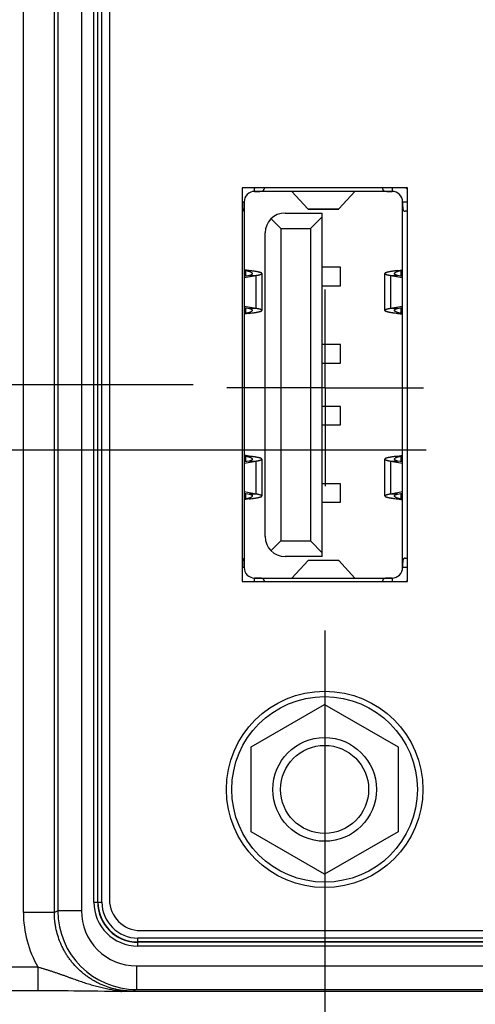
# Model space of a CAD drawing. Header units: inches. Extents: x 0 to 34, y 0 to 22.
# Tile 20 of 124: x 7.448 to 8.028, y 13.876 to 15.129. Entities that reach past the tile are written whole.
import ezdxf

# ---------------------------------------------------------------- set-up
doc = ezdxf.new("R2010")
doc.units = ezdxf.units.IN
doc.header["$LTSCALE"] = 1.87
doc.header["$MEASUREMENT"] = 0
doc.linetypes.add('CENTER', pattern=[0.6, 0.375, -0.075, 0.075, -0.075])
doc.layers.get('0').update_dxf_attribs({"linetype": 'CONTINUOUS'})
doc.layers.add('02___PRT_ALL_AXES', color=7, linetype='CONTINUOUS')
doc.layers.add('DIMENSIONS', color=7, linetype='CONTINUOUS')
doc.styles.get("Standard").update_dxf_attribs({"font": 'txt', "width": 0.8})
doc.dimstyles.new('DIMSTYLE_1', dxfattribs={"dimtxt": 0.125, "dimasz": 0.18, "dimexe": 0.125, "dimexo": 0.0625, "dimgap": 0.09, "dimtad": 0, "dimtih": 1, "dimtoh": 1, "dimzin": 4, "dimdsep": 46, "dimtxsty": 'STANDARD', "dimblk": '_FILLED', "dimblk1": '_FILLED', "dimblk2": '_FILLED', "dimcen": 0.09, "dimadec": 0, "dimazin": 0, "dimtp": 0.01, "dimtm": 0.01, "dimtfac": 1, "dimtofl": 0, "dimtmove": 0, "dimatfit": 3, "dimldrblk": '_FILLED', "dimfxl": 1, "dimtolj": 1, "dimtzin": 4, "dimarcsym": 0})

# ---------------------------------------------------------------- blocks, each defined once
blk = doc.blocks.new('*D19')
at = {"layer": 'DIMENSIONS', "color": 2, "linetype": 'CONTINUOUS'}
blk.add_line((7.6686, 14.6646), (5.6732, 14.6646), dxfattribs=at)
at = {"layer": 'DIMENSIONS', "color": 2, "linetype": 'CONTINUOUS', "insert": (5.6107, 14.7271), "char_height": 0.125, "width": 1.125, "attachment_point": 3, "rotation": 0, "line_spacing_factor": 0.9}
blk.add_mtext('2.70{\\Ftxt.shx;\\W1.000000;\\H0.125000; }[68.5]', dxfattribs=at)
blk = doc.blocks.new('_FILLED')
at = {"color": 0, "linetype": 'BYBLOCK'}
blk.add_solid([(0, 0), (-1, 0.1736), (-1, -0.1736)], dxfattribs=at)
blk = doc.blocks.new('*D20')
at = {"layer": 'DIMENSIONS', "color": 2, "linetype": 'CONTINUOUS'}
for p, q in [((6.0245, 14.5813), (5.9364, 14.3828)), ((7.9652, 14.5813), (6.0245, 14.5813)), ((5.9364, 14.3828), (5.6732, 14.3828))]:
    blk.add_line(p, q, dxfattribs=at)
at = {"layer": 'DIMENSIONS', "color": 2, "linetype": 'CONTINUOUS', "insert": (5.6107, 14.4453), "char_height": 0.125, "width": 1.125, "attachment_point": 3, "rotation": 0, "line_spacing_factor": 0.9}
blk.add_mtext('2.78{\\Ftxt.shx;\\W1.000000;\\H0.125000; }[70.6]', dxfattribs=at)
blk = doc.blocks.new('*D32')
at = {"layer": 'DIMENSIONS', "color": 2, "linetype": 'CONTINUOUS'}
blk.add_line((7.8363, 14.3517), (7.8363, 13.2051), dxfattribs=at)
at = {"layer": 'DIMENSIONS', "color": 2, "linetype": 'CONTINUOUS', "insert": (7.7738, 13.1426), "char_height": 0.125, "width": 1.125, "attachment_point": 3, "rotation": 90, "line_spacing_factor": 0.9}
blk.add_mtext('1.48{\\Ftxt.shx;\\W1.000000;\\H0.125000; }[37.5]', dxfattribs=at)
blk = doc.blocks.new('*D33')
at = {"layer": 'DIMENSIONS', "color": 2, "linetype": 'CONTINUOUS'}
blk.add_line((8.3579, 15.1428), (8.3579, 13.2051), dxfattribs=at)
at = {"layer": 'DIMENSIONS', "color": 2, "linetype": 'CONTINUOUS', "insert": (8.2954, 13.1426), "char_height": 0.125, "width": 1.125, "attachment_point": 3, "rotation": 90, "line_spacing_factor": 0.9}
blk.add_mtext('2.00{\\Ftxt.shx;\\W1.000000;\\H0.125000; }[50.7]', dxfattribs=at)

msp = doc.modelspace()

# ---------------------------------------------------------------- linework, layer by layer
at = {"color": 7, "linetype": 'CONTINUOUS'}
for p, q in [((7.4528, 13.9928), (7.4528, 17.2615)), ((7.4922, 13.9928), (7.4922, 17.2615)), ((7.4966, 17.2593), (7.4966, 13.995)), ((7.5266, 17.2593), (7.5266, 13.995)), ((7.5424, 14.0062), (7.5424, 17.2481)), ((7.5473, 14.0062), (7.5473, 17.2481)), ((7.5476, 14.0062), (7.5476, 17.2481)), ((7.5526, 14.0062), (7.5526, 17.2481)), ((7.5622, 17.245), (7.5622, 14.0094)), ((7.7311, 14.9151), (7.7311, 14.4142)), ((7.9414, 14.9151), (7.7311, 14.9151)), ((7.747, 14.9107), (7.747, 14.9151)), ((7.7589, 14.9151), (7.7589, 14.9138)), ((7.91, 14.9138), (7.91, 14.9151)), ((7.9218, 14.9151), (7.9218, 14.9107)), ((7.9414, 14.4142), (7.9414, 14.9151)), ((7.9219, 14.9107), (7.747, 14.9107)), ((7.7943, 14.9106), (7.7941, 14.9107)), ((7.8147, 14.8884), (7.7943, 14.9106)), ((7.8746, 14.9106), (7.7943, 14.9106)), ((7.8542, 14.8884), (7.8746, 14.9106)), ((7.8748, 14.9107), (7.8746, 14.9106)), ((7.7311, 14.8973), (7.7336, 14.8973)), ((7.7337, 14.8974), (7.7337, 14.4319)), ((7.8147, 14.8884), (7.8542, 14.8884)), ((7.815, 14.8883), (7.8147, 14.8884)), ((7.815, 14.8883), (7.8539, 14.8883)), ((7.8539, 14.8883), (7.8542, 14.8884)), ((7.9352, 14.4319), (7.9352, 14.8974)), ((7.9352, 14.8973), (7.9414, 14.8973)), ((7.7678, 14.8758), (7.7801, 14.8635)), ((7.7856, 14.8831), (7.8329, 14.8831)), ((7.8329, 14.8784), (7.8179, 14.8635)), ((7.8329, 14.4461), (7.8329, 14.8831)), ((7.9414, 14.8855), (7.9383, 14.8855)), ((7.7801, 14.8635), (7.7801, 14.4658)), ((7.7801, 14.8635), (7.8179, 14.8635)), ((7.8179, 14.8635), (7.8179, 14.4658)), ((7.7604, 14.4713), (7.7604, 14.858)), ((7.8562, 14.8142), (7.8329, 14.8142)), ((7.8562, 14.7906), (7.8562, 14.8142)), ((7.7402, 14.81), (7.7337, 14.8111)), ((7.7337, 14.8011), (7.749, 14.8038)), ((7.7403, 14.8038), (7.7337, 14.8026)), ((7.7359, 14.803), (7.7359, 14.81)), ((7.7359, 14.81), (7.7402, 14.81)), ((7.7403, 14.8038), (7.749, 14.8038)), ((7.749, 14.7617), (7.749, 14.8038)), ((7.7563, 14.8062), (7.7563, 14.7593)), ((7.9126, 14.7593), (7.9126, 14.8062)), ((7.9199, 14.8038), (7.9199, 14.7617)), ((7.9199, 14.8038), (7.9352, 14.8011)), ((7.9199, 14.8038), (7.9286, 14.8038)), ((7.9352, 14.8026), (7.9286, 14.8038)), ((7.9287, 14.81), (7.9352, 14.8111)), ((7.9287, 14.81), (7.933, 14.81)), ((7.933, 14.81), (7.933, 14.803)), ((7.8329, 14.7906), (7.8562, 14.7906)), ((7.749, 14.7617), (7.7337, 14.7644)), ((7.7337, 14.7629), (7.7403, 14.7617)), ((7.9352, 14.7644), (7.9199, 14.7617)), ((7.9286, 14.7617), (7.9352, 14.7629)), ((7.7402, 14.7555), (7.7337, 14.7544)), ((7.7359, 14.7555), (7.7359, 14.7625)), ((7.7402, 14.7555), (7.7359, 14.7555)), ((7.749, 14.7617), (7.7403, 14.7617)), ((7.9286, 14.7617), (7.9199, 14.7617)), ((7.933, 14.7555), (7.9287, 14.7555)), ((7.9287, 14.7555), (7.9352, 14.7544)), ((7.933, 14.7625), (7.933, 14.7555)), ((7.8562, 14.7158), (7.8329, 14.7158)), ((7.8562, 14.6922), (7.8562, 14.7158)), ((7.8329, 14.6922), (7.8562, 14.6922)), ((7.8562, 14.6371), (7.8329, 14.6371)), ((7.8562, 14.6135), (7.8562, 14.6371)), ((7.8329, 14.6135), (7.8562, 14.6135)), ((7.7402, 14.5738), (7.7337, 14.5749)), ((7.9287, 14.5738), (7.9352, 14.5749)), ((7.7337, 14.5648), (7.749, 14.5676)), ((7.7403, 14.5676), (7.7337, 14.5664)), ((7.7359, 14.5668), (7.7359, 14.5738)), ((7.7359, 14.5738), (7.7402, 14.5738)), ((7.7403, 14.5676), (7.749, 14.5676)), ((7.749, 14.5255), (7.749, 14.5676)), ((7.7563, 14.57), (7.7563, 14.5231)), ((7.9126, 14.5231), (7.9126, 14.57)), ((7.9199, 14.5676), (7.9199, 14.5255)), ((7.9199, 14.5676), (7.9352, 14.5648)), ((7.9199, 14.5676), (7.9286, 14.5676)), ((7.9352, 14.5664), (7.9286, 14.5676)), ((7.9287, 14.5738), (7.933, 14.5738)), ((7.933, 14.5738), (7.933, 14.5668)), ((7.8562, 14.5387), (7.8329, 14.5387)), ((7.8562, 14.515), (7.8562, 14.5387)), ((7.749, 14.5255), (7.7337, 14.5282)), ((7.7337, 14.5267), (7.7403, 14.5255)), ((7.7359, 14.5193), (7.7359, 14.5263)), ((7.749, 14.5255), (7.7403, 14.5255)), ((7.9352, 14.5282), (7.9199, 14.5255)), ((7.9286, 14.5255), (7.9199, 14.5255)), ((7.9286, 14.5255), (7.9352, 14.5267)), ((7.933, 14.5263), (7.933, 14.5193)), ((7.7402, 14.5193), (7.7337, 14.5182)), ((7.7402, 14.5193), (7.7359, 14.5193)), ((7.8329, 14.515), (7.8562, 14.515)), ((7.933, 14.5193), (7.9287, 14.5193)), ((7.9287, 14.5193), (7.9352, 14.5182)), ((7.7801, 14.4658), (7.7678, 14.4535)), ((7.7801, 14.4658), (7.8179, 14.4658)), ((7.8329, 14.4509), (7.8179, 14.4658)), ((7.8329, 14.4461), (7.7856, 14.4461)), ((7.8149, 14.4409), (7.7943, 14.4186)), ((7.8152, 14.441), (7.8149, 14.4409)), ((7.854, 14.4409), (7.8149, 14.4409)), ((7.8537, 14.441), (7.8152, 14.441)), ((7.8537, 14.441), (7.854, 14.4409)), ((7.854, 14.4409), (7.8746, 14.4186)), ((7.9383, 14.4438), (7.9414, 14.4438)), ((7.7336, 14.432), (7.7311, 14.432)), ((7.9414, 14.432), (7.9352, 14.432)), ((7.7311, 14.4142), (7.9414, 14.4142)), ((7.747, 14.4142), (7.747, 14.4186)), ((7.747, 14.4186), (7.9219, 14.4186)), ((7.7589, 14.4155), (7.7589, 14.4142)), ((7.7941, 14.4186), (7.7943, 14.4186)), ((7.7943, 14.4186), (7.8746, 14.4186)), ((7.8746, 14.4186), (7.8748, 14.4186)), ((7.91, 14.4142), (7.91, 14.4155)), ((7.9218, 14.4186), (7.9218, 14.4142)), ((7.7425, 14.2036), (7.836, 14.2576)), ((7.836, 14.2576), (7.9295, 14.2036)), ((7.7425, 14.0957), (7.7425, 14.2036)), ((7.9295, 14.2036), (7.9295, 14.0957)), ((7.836, 14.0417), (7.7425, 14.0957)), ((7.9295, 14.0957), (7.836, 14.0417)), ((7.5424, 14.0062), (7.5526, 14.0062)), ((7.4922, 13.9928), (7.4528, 13.9928)), ((7.4966, 13.995), (7.4922, 13.9928)), ((7.5266, 13.995), (7.4966, 13.995)), ((7.6016, 13.97), (9.097, 13.97)), ((7.5984, 13.9501), (7.5984, 13.9603)), ((9.1002, 13.9603), (7.5984, 13.9603)), ((9.1002, 13.9554), (7.5984, 13.9554)), ((9.1002, 13.9551), (7.5984, 13.9551)), ((9.1002, 13.9501), (7.5984, 13.9501)), ((6.4607, 13.9236), (7.4712, 13.9236)), ((7.4712, 13.9236), (7.4712, 13.8936)), ((7.5966, 13.925), (7.5966, 13.895)), ((7.5966, 13.925), (9.1888, 13.925)), ((6.4607, 13.8936), (7.4783, 13.8936)), ((7.4783, 13.8936), (7.4858, 13.8936)), ((7.4858, 13.8936), (7.4936, 13.8935)), ((7.4936, 13.8935), (7.5017, 13.8935)), ((7.5017, 13.8935), (7.5096, 13.8935)), ((7.5096, 13.8935), (7.517, 13.8934)), ((7.517, 13.8934), (7.5235, 13.8933)), ((7.5235, 13.8933), (7.5323, 13.8933)), ((7.5323, 13.8933), (7.5397, 13.8932)), ((7.5397, 13.8932), (7.5476, 13.8931)), ((7.5476, 13.8931), (7.5561, 13.893)), ((7.5561, 13.893), (7.5666, 13.8928)), ((7.5859, 13.8927), (7.5767, 13.8927)), ((7.5767, 13.8926), (7.5774, 13.8926)), ((17.0008, 13.8926), (7.5774, 13.8926)), ((7.5922, 13.8928), (7.5859, 13.8927)), ((7.5966, 13.895), (7.5922, 13.8928)), ((7.5966, 13.895), (9.1888, 13.895))]:
    msp.add_line(p, q, dxfattribs=at)
msp.add_lwpolyline([(7.5666, 13.8928), (7.5694, 13.8928), (7.5707, 13.8927), (7.5721, 13.8927), (7.5767, 13.8926)], dxfattribs=at)
for radius in [0.125, 0.1181, 0.066, 0.056]:
    msp.add_circle((7.836, 14.1496), radius, dxfattribs=at)
for centre, radius, start, end in [((7.9219, 14.8974), 0.0251, 39.0774, 44.7507), ((7.747, 14.8974), 0.0133, 89.6578, 180.3422), ((7.9219, 14.8974), 0.0133, 359.6578, 90.3422), ((7.7856, 14.858), 0.0252, 90, 180), ((7.7241, 14.7222), 0.0886, 82.3879, 83.8298), ((7.945, 14.72), 0.0908, 96.1878, 97.5945), ((7.7239, 14.8456), 0.0908, 276.1878, 277.5945), ((7.9448, 14.8433), 0.0886, 262.3879, 263.8298), ((7.7241, 14.4859), 0.0886, 82.3879, 83.8298), ((7.945, 14.4837), 0.0908, 96.1878, 97.5945), ((7.7239, 14.6093), 0.0908, 276.1878, 277.5945), ((7.9448, 14.6071), 0.0886, 262.3879, 263.8298), ((7.7856, 14.4713), 0.0252, 180, 270), ((7.747, 14.4319), 0.0133, 179.6558, 270.3422), ((7.9219, 14.4319), 0.0133, 269.6578, 0.3422), ((7.9219, 14.4319), 0.0251, 315.2508, 320.9226), ((7.5984, 14.0062), 0.056, 180, 270), ((7.5984, 14.0062), 0.0511, 180, 270), ((7.5984, 14.0062), 0.0508, 180, 270), ((7.5984, 14.0062), 0.0458, 180, 270), ((7.6016, 14.0094), 0.0394, 180, 270), ((7.5922, 13.9928), 0.1394, 180.0002, 209.7641), ((7.5966, 13.995), 0.1, 180.0034, 270), ((7.5966, 13.995), 0.07, 180.002, 270.0054)]:
    msp.add_arc(centre, radius, start, end, dxfattribs=at)
for points, knots in [([(7.747, 14.9107), (7.7474, 14.9107), (7.7482, 14.9107), (7.7494, 14.9107), (7.7506, 14.9107), (7.7517, 14.9107), (7.7527, 14.9107), (7.7537, 14.9108), (7.7547, 14.9109), (7.7554, 14.9109), (7.756, 14.911), (7.7563, 14.9111), (7.7567, 14.9112), (7.757, 14.9113), (7.7573, 14.9114), (7.7577, 14.9116), (7.758, 14.9118), (7.7582, 14.9121), (7.7584, 14.9123), (7.7586, 14.9125), (7.7587, 14.9127), (7.7588, 14.913), (7.7588, 14.9133), (7.7589, 14.9136), (7.7589, 14.9138)], [0, 0, 0, 0, 0.089298, 0.177689, 0.264277, 0.348184, 0.428561, 0.504608, 0.575599, 0.64093, 0.671338, 0.7002, 0.727511, 0.753295, 0.777611, 0.800552, 0.842848, 0.862656, 0.881885, 0.900814, 0.919724, 0.938885, 0.958533, 1, 1, 1, 1]), ([(7.91, 14.9138), (7.91, 14.9136), (7.9101, 14.9133), (7.9101, 14.913), (7.9102, 14.9127), (7.9103, 14.9125), (7.9105, 14.9123), (7.9106, 14.9121), (7.9109, 14.9118), (7.9112, 14.9116), (7.9116, 14.9114), (7.9119, 14.9113), (7.9122, 14.9112), (7.9126, 14.9111), (7.9129, 14.911), (7.9135, 14.9109), (7.9142, 14.9109), (7.9152, 14.9108), (7.9162, 14.9107), (7.9172, 14.9107), (7.9183, 14.9107), (7.9195, 14.9107), (7.9207, 14.9107), (7.9215, 14.9107), (7.9218, 14.9107)], [0, 0, 0, 0, 0.041467, 0.061115, 0.080276, 0.099186, 0.118115, 0.137344, 0.157152, 0.199448, 0.222389, 0.246705, 0.272489, 0.2998, 0.328662, 0.35907, 0.424401, 0.495392, 0.57144, 0.651816, 0.735723, 0.822311, 0.910702, 1, 1, 1, 1]), ([(7.7311, 14.8855), (7.7312, 14.8856), (7.7313, 14.8856), (7.7316, 14.8857), (7.7318, 14.8858), (7.732, 14.8859), (7.7322, 14.886), (7.7324, 14.8862), (7.7325, 14.8864), (7.7327, 14.8866), (7.7328, 14.8869), (7.733, 14.8872), (7.7332, 14.8877), (7.7333, 14.8884), (7.7335, 14.8892), (7.7335, 14.89), (7.7336, 14.891), (7.7336, 14.8919), (7.7336, 14.8929), (7.7337, 14.894), (7.7337, 14.8951), (7.7337, 14.8962), (7.7337, 14.8969), (7.7337, 14.8973)], [0, 0, 0, 0, 0.019408, 0.038313, 0.056912, 0.075432, 0.094117, 0.113214, 0.132959, 0.153565, 0.175213, 0.198048, 0.247659, 0.30292, 0.363898, 0.430355, 0.501849, 0.577808, 0.657573, 0.740433, 0.82564, 0.912423, 1, 1, 1, 1]), ([(7.9352, 14.8973), (7.9352, 14.8969), (7.9352, 14.8961), (7.9352, 14.895), (7.9352, 14.8938), (7.9352, 14.8927), (7.9353, 14.8916), (7.9353, 14.8906), (7.9354, 14.8897), (7.9355, 14.889), (7.9356, 14.8884), (7.9357, 14.888), (7.9357, 14.8877), (7.9359, 14.8874), (7.936, 14.8871), (7.9361, 14.8867), (7.9364, 14.8864), (7.9366, 14.8861), (7.9368, 14.8859), (7.937, 14.8858), (7.9372, 14.8857), (7.9375, 14.8856), (7.9378, 14.8855), (7.9381, 14.8855), (7.9383, 14.8855)], [0, 0, 0, 0, 0.089298, 0.177689, 0.264277, 0.348184, 0.428561, 0.504608, 0.575599, 0.64093, 0.671338, 0.7002, 0.727511, 0.753295, 0.777611, 0.800552, 0.842848, 0.862656, 0.881885, 0.900814, 0.919724, 0.938885, 0.958533, 1, 1, 1, 1]), ([(7.7359, 14.81), (7.7365, 14.8099), (7.7373, 14.8098), (7.7384, 14.8095), (7.7392, 14.8093), (7.7399, 14.8091), (7.7406, 14.8089), (7.7412, 14.8086), (7.7418, 14.8084), (7.7423, 14.8081), (7.7427, 14.8078), (7.7431, 14.8075), (7.7434, 14.8073), (7.7436, 14.807), (7.7438, 14.8067), (7.7439, 14.8064), (7.7439, 14.8062), (7.7439, 14.8061), (7.7439, 14.8061)], [0, 0, 0, 0, 0.187588, 0.276114, 0.360577, 0.440638, 0.516007, 0.586453, 0.651796, 0.71192, 0.766786, 0.816448, 0.861083, 0.901034, 0.936864, 0.96943, 0.984881, 1, 1, 1, 1]), ([(7.7563, 14.8062), (7.7563, 14.8062), (7.7563, 14.8063), (7.7563, 14.8064), (7.7562, 14.8065), (7.7561, 14.8066), (7.756, 14.8067), (7.7558, 14.8068), (7.7557, 14.8069), (7.7554, 14.8071), (7.7552, 14.8072), (7.7549, 14.8073), (7.7545, 14.8074), (7.7542, 14.8075), (7.7536, 14.8077), (7.7528, 14.8079), (7.7518, 14.8081), (7.7507, 14.8084), (7.7495, 14.8086), (7.7481, 14.8088), (7.7467, 14.8091), (7.7452, 14.8093), (7.743, 14.8096), (7.7413, 14.8098), (7.7402, 14.81)], [0, 0, 0, 0, 0.003506, 0.007092, 0.014774, 0.023546, 0.033728, 0.045521, 0.059047, 0.074378, 0.091553, 0.110592, 0.131502, 0.154277, 0.178903, 0.233621, 0.295434, 0.364048, 0.439111, 0.520227, 0.606956, 0.698822, 0.795315, 1, 1, 1, 1]), ([(7.7439, 14.8061), (7.7439, 14.806), (7.7439, 14.8059), (7.7439, 14.8057), (7.7438, 14.8055), (7.7437, 14.8054), (7.7436, 14.8052), (7.7434, 14.805), (7.7432, 14.8049), (7.743, 14.8047), (7.7427, 14.8046), (7.7425, 14.8044), (7.7422, 14.8043), (7.7418, 14.8042), (7.7415, 14.8041), (7.7409, 14.8039), (7.7405, 14.8038), (7.7403, 14.8038)], [0, 0, 0, 0, 0.039477, 0.079414, 0.120699, 0.164136, 0.210413, 0.260088, 0.313599, 0.371282, 0.433386, 0.500088, 0.571505, 0.647699, 0.728689, 0.814451, 1, 1, 1, 1]), ([(7.749, 14.8038), (7.7496, 14.8039), (7.7504, 14.804), (7.7514, 14.8042), (7.7521, 14.8044), (7.7528, 14.8045), (7.7534, 14.8047), (7.7539, 14.8048), (7.7544, 14.805), (7.7548, 14.8052), (7.7552, 14.8053), (7.7555, 14.8055), (7.7558, 14.8056), (7.7559, 14.8057), (7.756, 14.8058), (7.7561, 14.8058), (7.7562, 14.8059), (7.7562, 14.806), (7.7563, 14.8061), (7.7563, 14.8061), (7.7563, 14.8062), (7.7563, 14.8062)], [0, 0, 0, 0, 0.211487, 0.308699, 0.399938, 0.485012, 0.563753, 0.636016, 0.701687, 0.760686, 0.812981, 0.858603, 0.897676, 0.914845, 0.930503, 0.944731, 0.957641, 0.969386, 0.980173, 0.990268, 1, 1, 1, 1]), ([(7.9287, 14.81), (7.9276, 14.8098), (7.9259, 14.8096), (7.9237, 14.8093), (7.9222, 14.8091), (7.9208, 14.8088), (7.9194, 14.8086), (7.9182, 14.8084), (7.9171, 14.8081), (7.916, 14.8079), (7.9153, 14.8077), (7.9147, 14.8075), (7.9144, 14.8074), (7.914, 14.8073), (7.9137, 14.8072), (7.9135, 14.8071), (7.9132, 14.8069), (7.913, 14.8068), (7.9129, 14.8067), (7.9128, 14.8066), (7.9127, 14.8065), (7.9126, 14.8064), (7.9126, 14.8063), (7.9126, 14.8062), (7.9126, 14.8062)], [0, 0, 0, 0, 0.204685, 0.301178, 0.393044, 0.479773, 0.560889, 0.635952, 0.704566, 0.766379, 0.821097, 0.845723, 0.868498, 0.889408, 0.908447, 0.925622, 0.940953, 0.954479, 0.966272, 0.976454, 0.985226, 0.992908, 0.996494, 1, 1, 1, 1]), ([(7.9126, 14.8062), (7.9126, 14.8062), (7.9126, 14.8061), (7.9126, 14.8061), (7.9127, 14.806), (7.9127, 14.8059), (7.9128, 14.8058), (7.9129, 14.8058), (7.913, 14.8057), (7.9131, 14.8056), (7.9134, 14.8055), (7.9137, 14.8053), (7.9141, 14.8052), (7.9145, 14.805), (7.915, 14.8048), (7.9155, 14.8047), (7.9161, 14.8045), (7.9168, 14.8044), (7.9175, 14.8042), (7.9185, 14.804), (7.9193, 14.8039), (7.9199, 14.8038)], [0, 0, 0, 0, 0.009732, 0.019827, 0.030614, 0.042359, 0.055269, 0.069497, 0.085155, 0.102324, 0.141397, 0.187019, 0.239314, 0.298313, 0.363984, 0.436247, 0.514988, 0.600062, 0.691301, 0.788513, 1, 1, 1, 1]), ([(7.925, 14.8061), (7.925, 14.8061), (7.925, 14.8062), (7.925, 14.8064), (7.9251, 14.8067), (7.9253, 14.807), (7.9255, 14.8073), (7.9258, 14.8075), (7.9262, 14.8078), (7.9266, 14.8081), (7.9271, 14.8084), (7.9277, 14.8086), (7.9283, 14.8089), (7.929, 14.8091), (7.9297, 14.8093), (7.9305, 14.8095), (7.9316, 14.8098), (7.9324, 14.8099), (7.933, 14.81)], [0, 0, 0, 0, 0.015119, 0.03057, 0.063136, 0.098966, 0.138917, 0.183553, 0.233214, 0.28808, 0.348205, 0.413547, 0.483993, 0.559362, 0.639423, 0.723886, 0.812412, 1, 1, 1, 1]), ([(7.9286, 14.8038), (7.9284, 14.8038), (7.9279, 14.8039), (7.9274, 14.8041), (7.9271, 14.8042), (7.9267, 14.8043), (7.9264, 14.8044), (7.9262, 14.8046), (7.9259, 14.8047), (7.9257, 14.8049), (7.9255, 14.805), (7.9253, 14.8052), (7.9252, 14.8054), (7.9251, 14.8055), (7.925, 14.8057), (7.925, 14.8059), (7.925, 14.806), (7.925, 14.8061)], [0, 0, 0, 0, 0.185549, 0.271311, 0.352301, 0.428495, 0.499912, 0.566614, 0.628719, 0.686401, 0.739912, 0.789587, 0.835864, 0.879301, 0.920586, 0.960523, 1, 1, 1, 1]), ([(7.7439, 14.7594), (7.7439, 14.7594), (7.7439, 14.7593), (7.7439, 14.7591), (7.7438, 14.7588), (7.7436, 14.7585), (7.7434, 14.7583), (7.7431, 14.758), (7.7427, 14.7577), (7.7423, 14.7574), (7.7418, 14.7571), (7.7412, 14.7569), (7.7406, 14.7566), (7.7399, 14.7564), (7.7392, 14.7562), (7.7384, 14.756), (7.7373, 14.7557), (7.7365, 14.7556), (7.7359, 14.7555)], [0, 0, 0, 0, 0.015119, 0.03057, 0.063136, 0.098966, 0.138917, 0.183553, 0.233214, 0.28808, 0.348205, 0.413547, 0.483993, 0.559362, 0.639423, 0.723886, 0.812412, 1, 1, 1, 1]), ([(7.7402, 14.7555), (7.7413, 14.7557), (7.743, 14.7559), (7.7452, 14.7562), (7.7467, 14.7564), (7.7481, 14.7567), (7.7495, 14.7569), (7.7507, 14.7572), (7.7518, 14.7574), (7.7528, 14.7576), (7.7536, 14.7578), (7.7542, 14.758), (7.7545, 14.7581), (7.7549, 14.7582), (7.7552, 14.7583), (7.7554, 14.7585), (7.7557, 14.7586), (7.7558, 14.7587), (7.756, 14.7588), (7.7561, 14.7589), (7.7562, 14.759), (7.7563, 14.7591), (7.7563, 14.7592), (7.7563, 14.7593), (7.7563, 14.7593)], [0, 0, 0, 0, 0.204685, 0.301178, 0.393044, 0.479773, 0.560889, 0.635952, 0.704566, 0.766379, 0.821097, 0.845723, 0.868498, 0.889408, 0.908447, 0.925622, 0.940953, 0.954479, 0.966272, 0.976454, 0.985226, 0.992908, 0.996494, 1, 1, 1, 1]), ([(7.7403, 14.7617), (7.7405, 14.7617), (7.7409, 14.7616), (7.7415, 14.7614), (7.7418, 14.7613), (7.7422, 14.7612), (7.7425, 14.7611), (7.7427, 14.7609), (7.743, 14.7608), (7.7432, 14.7606), (7.7434, 14.7605), (7.7436, 14.7603), (7.7437, 14.7601), (7.7438, 14.76), (7.7439, 14.7598), (7.7439, 14.7596), (7.7439, 14.7595), (7.7439, 14.7594)], [0, 0, 0, 0, 0.185549, 0.271311, 0.352301, 0.428495, 0.499912, 0.566614, 0.628719, 0.686401, 0.739912, 0.789587, 0.835864, 0.879301, 0.920586, 0.960523, 1, 1, 1, 1]), ([(7.7563, 14.7593), (7.7563, 14.7593), (7.7563, 14.7594), (7.7563, 14.7594), (7.7562, 14.7595), (7.7562, 14.7596), (7.7561, 14.7597), (7.756, 14.7597), (7.7559, 14.7598), (7.7558, 14.7599), (7.7555, 14.7601), (7.7552, 14.7602), (7.7548, 14.7604), (7.7544, 14.7605), (7.7539, 14.7607), (7.7534, 14.7608), (7.7528, 14.761), (7.7521, 14.7611), (7.7514, 14.7613), (7.7504, 14.7615), (7.7496, 14.7616), (7.749, 14.7617)], [0, 0, 0, 0, 0.009732, 0.019827, 0.030614, 0.042359, 0.055269, 0.069497, 0.085155, 0.102324, 0.141397, 0.187019, 0.239314, 0.298313, 0.363984, 0.436247, 0.514988, 0.600062, 0.691301, 0.788513, 1, 1, 1, 1]), ([(7.9199, 14.7617), (7.9193, 14.7616), (7.9185, 14.7615), (7.9175, 14.7613), (7.9168, 14.7611), (7.9161, 14.761), (7.9155, 14.7608), (7.915, 14.7607), (7.9145, 14.7605), (7.9141, 14.7604), (7.9137, 14.7602), (7.9134, 14.7601), (7.9131, 14.7599), (7.913, 14.7598), (7.9129, 14.7597), (7.9128, 14.7597), (7.9127, 14.7596), (7.9127, 14.7595), (7.9126, 14.7594), (7.9126, 14.7594), (7.9126, 14.7593), (7.9126, 14.7593)], [0, 0, 0, 0, 0.211487, 0.308699, 0.399938, 0.485012, 0.563753, 0.636016, 0.701687, 0.760686, 0.812981, 0.858603, 0.897676, 0.914845, 0.930503, 0.944731, 0.957641, 0.969386, 0.980173, 0.990268, 1, 1, 1, 1]), ([(7.9126, 14.7593), (7.9126, 14.7593), (7.9126, 14.7592), (7.9126, 14.7591), (7.9127, 14.759), (7.9128, 14.7589), (7.9129, 14.7588), (7.913, 14.7587), (7.9132, 14.7586), (7.9135, 14.7585), (7.9137, 14.7583), (7.914, 14.7582), (7.9144, 14.7581), (7.9147, 14.758), (7.9153, 14.7578), (7.916, 14.7576), (7.9171, 14.7574), (7.9182, 14.7572), (7.9194, 14.7569), (7.9208, 14.7567), (7.9222, 14.7564), (7.9237, 14.7562), (7.9259, 14.7559), (7.9276, 14.7557), (7.9287, 14.7555)], [0, 0, 0, 0, 0.003506, 0.007092, 0.014774, 0.023546, 0.033728, 0.045521, 0.059047, 0.074378, 0.091553, 0.110592, 0.131502, 0.154277, 0.178903, 0.233621, 0.295434, 0.364048, 0.439111, 0.520227, 0.606956, 0.698822, 0.795315, 1, 1, 1, 1]), ([(7.925, 14.7594), (7.925, 14.7595), (7.925, 14.7596), (7.925, 14.7598), (7.9251, 14.76), (7.9252, 14.7601), (7.9253, 14.7603), (7.9255, 14.7605), (7.9257, 14.7606), (7.9259, 14.7608), (7.9262, 14.7609), (7.9264, 14.7611), (7.9267, 14.7612), (7.9271, 14.7613), (7.9274, 14.7614), (7.9279, 14.7616), (7.9284, 14.7617), (7.9286, 14.7617)], [0, 0, 0, 0, 0.039477, 0.079414, 0.120699, 0.164136, 0.210413, 0.260088, 0.313599, 0.371282, 0.433386, 0.500088, 0.571505, 0.647699, 0.728689, 0.814451, 1, 1, 1, 1]), ([(7.933, 14.7555), (7.9324, 14.7556), (7.9316, 14.7557), (7.9305, 14.756), (7.9297, 14.7562), (7.929, 14.7564), (7.9283, 14.7566), (7.9277, 14.7569), (7.9271, 14.7571), (7.9266, 14.7574), (7.9262, 14.7577), (7.9258, 14.758), (7.9255, 14.7583), (7.9253, 14.7585), (7.9251, 14.7588), (7.925, 14.7591), (7.925, 14.7593), (7.925, 14.7594), (7.925, 14.7594)], [0, 0, 0, 0, 0.187588, 0.276114, 0.360577, 0.440638, 0.516007, 0.586453, 0.651796, 0.71192, 0.766786, 0.816448, 0.861083, 0.901034, 0.936864, 0.96943, 0.984881, 1, 1, 1, 1]), ([(7.7359, 14.5738), (7.7365, 14.5737), (7.7373, 14.5736), (7.7384, 14.5733), (7.7392, 14.5731), (7.7399, 14.5729), (7.7406, 14.5727), (7.7412, 14.5724), (7.7418, 14.5721), (7.7423, 14.5719), (7.7427, 14.5716), (7.7431, 14.5713), (7.7434, 14.571), (7.7436, 14.5707), (7.7438, 14.5705), (7.7439, 14.5702), (7.7439, 14.57), (7.7439, 14.5699), (7.7439, 14.5699)], [0, 0, 0, 0, 0.187588, 0.276114, 0.360577, 0.440638, 0.516007, 0.586453, 0.651796, 0.71192, 0.766786, 0.816448, 0.861083, 0.901034, 0.936864, 0.96943, 0.984881, 1, 1, 1, 1]), ([(7.7563, 14.57), (7.7563, 14.57), (7.7563, 14.5701), (7.7563, 14.5701), (7.7562, 14.5702), (7.7561, 14.5704), (7.756, 14.5705), (7.7558, 14.5706), (7.7557, 14.5707), (7.7554, 14.5708), (7.7552, 14.571), (7.7549, 14.5711), (7.7545, 14.5712), (7.7542, 14.5713), (7.7536, 14.5715), (7.7528, 14.5717), (7.7518, 14.5719), (7.7507, 14.5721), (7.7495, 14.5724), (7.7481, 14.5726), (7.7467, 14.5728), (7.7452, 14.5731), (7.743, 14.5734), (7.7413, 14.5736), (7.7402, 14.5738)], [0, 0, 0, 0, 0.003506, 0.007092, 0.014774, 0.023546, 0.033728, 0.045521, 0.059047, 0.074378, 0.091553, 0.110592, 0.131502, 0.154277, 0.178903, 0.233621, 0.295434, 0.364048, 0.439111, 0.520227, 0.606956, 0.698822, 0.795315, 1, 1, 1, 1]), ([(7.7439, 14.5699), (7.7439, 14.5698), (7.7439, 14.5697), (7.7439, 14.5695), (7.7438, 14.5693), (7.7437, 14.5691), (7.7436, 14.569), (7.7434, 14.5688), (7.7432, 14.5687), (7.743, 14.5685), (7.7427, 14.5684), (7.7425, 14.5682), (7.7422, 14.5681), (7.7418, 14.568), (7.7415, 14.5678), (7.7409, 14.5677), (7.7405, 14.5676), (7.7403, 14.5676)], [0, 0, 0, 0, 0.039477, 0.079414, 0.120699, 0.164136, 0.210413, 0.260088, 0.313599, 0.371282, 0.433386, 0.500088, 0.571505, 0.647699, 0.728689, 0.814451, 1, 1, 1, 1]), ([(7.749, 14.5676), (7.7496, 14.5677), (7.7504, 14.5678), (7.7514, 14.568), (7.7521, 14.5682), (7.7528, 14.5683), (7.7534, 14.5685), (7.7539, 14.5686), (7.7544, 14.5688), (7.7548, 14.5689), (7.7552, 14.5691), (7.7555, 14.5692), (7.7558, 14.5694), (7.7559, 14.5695), (7.756, 14.5695), (7.7561, 14.5696), (7.7562, 14.5697), (7.7562, 14.5698), (7.7563, 14.5699), (7.7563, 14.5699), (7.7563, 14.57), (7.7563, 14.57)], [0, 0, 0, 0, 0.211487, 0.308699, 0.399938, 0.485012, 0.563753, 0.636016, 0.701687, 0.760686, 0.812981, 0.858603, 0.897676, 0.914845, 0.930503, 0.944731, 0.957641, 0.969386, 0.980173, 0.990268, 1, 1, 1, 1]), ([(7.9287, 14.5738), (7.9276, 14.5736), (7.9259, 14.5734), (7.9237, 14.5731), (7.9222, 14.5728), (7.9208, 14.5726), (7.9194, 14.5724), (7.9182, 14.5721), (7.9171, 14.5719), (7.916, 14.5717), (7.9153, 14.5715), (7.9147, 14.5713), (7.9144, 14.5712), (7.914, 14.5711), (7.9137, 14.571), (7.9135, 14.5708), (7.9132, 14.5707), (7.913, 14.5706), (7.9129, 14.5705), (7.9128, 14.5704), (7.9127, 14.5702), (7.9126, 14.5701), (7.9126, 14.5701), (7.9126, 14.57), (7.9126, 14.57)], [0, 0, 0, 0, 0.204685, 0.301178, 0.393044, 0.479773, 0.560889, 0.635952, 0.704566, 0.766379, 0.821097, 0.845723, 0.868498, 0.889408, 0.908447, 0.925622, 0.940953, 0.954479, 0.966272, 0.976454, 0.985226, 0.992908, 0.996494, 1, 1, 1, 1]), ([(7.9126, 14.57), (7.9126, 14.57), (7.9126, 14.5699), (7.9126, 14.5699), (7.9127, 14.5698), (7.9127, 14.5697), (7.9128, 14.5696), (7.9129, 14.5695), (7.913, 14.5695), (7.9131, 14.5694), (7.9134, 14.5692), (7.9137, 14.5691), (7.9141, 14.5689), (7.9145, 14.5688), (7.915, 14.5686), (7.9155, 14.5685), (7.9161, 14.5683), (7.9168, 14.5682), (7.9175, 14.568), (7.9185, 14.5678), (7.9193, 14.5677), (7.9199, 14.5676)], [0, 0, 0, 0, 0.009732, 0.019827, 0.030614, 0.042359, 0.055269, 0.069497, 0.085155, 0.102324, 0.141397, 0.187019, 0.239314, 0.298313, 0.363984, 0.436247, 0.514988, 0.600062, 0.691301, 0.788513, 1, 1, 1, 1]), ([(7.925, 14.5699), (7.925, 14.5699), (7.925, 14.57), (7.925, 14.5702), (7.9251, 14.5705), (7.9253, 14.5707), (7.9255, 14.571), (7.9258, 14.5713), (7.9262, 14.5716), (7.9266, 14.5719), (7.9271, 14.5721), (7.9277, 14.5724), (7.9283, 14.5727), (7.929, 14.5729), (7.9297, 14.5731), (7.9305, 14.5733), (7.9316, 14.5736), (7.9324, 14.5737), (7.933, 14.5738)], [0, 0, 0, 0, 0.015119, 0.03057, 0.063136, 0.098966, 0.138917, 0.183553, 0.233214, 0.28808, 0.348205, 0.413547, 0.483993, 0.559362, 0.639423, 0.723886, 0.812412, 1, 1, 1, 1]), ([(7.9286, 14.5676), (7.9284, 14.5676), (7.9279, 14.5677), (7.9274, 14.5678), (7.9271, 14.568), (7.9267, 14.5681), (7.9264, 14.5682), (7.9262, 14.5684), (7.9259, 14.5685), (7.9257, 14.5687), (7.9255, 14.5688), (7.9253, 14.569), (7.9252, 14.5691), (7.9251, 14.5693), (7.925, 14.5695), (7.925, 14.5697), (7.925, 14.5698), (7.925, 14.5699)], [0, 0, 0, 0, 0.185549, 0.271311, 0.352301, 0.428495, 0.499912, 0.566614, 0.628719, 0.686401, 0.739912, 0.789587, 0.835864, 0.879301, 0.920586, 0.960523, 1, 1, 1, 1]), ([(7.7403, 14.5255), (7.7405, 14.5254), (7.7409, 14.5254), (7.7415, 14.5252), (7.7418, 14.5251), (7.7422, 14.525), (7.7425, 14.5249), (7.7427, 14.5247), (7.743, 14.5246), (7.7432, 14.5244), (7.7434, 14.5243), (7.7436, 14.5241), (7.7437, 14.5239), (7.7438, 14.5237), (7.7439, 14.5236), (7.7439, 14.5234), (7.7439, 14.5233), (7.7439, 14.5232)], [0, 0, 0, 0, 0.185549, 0.271311, 0.352301, 0.428495, 0.499912, 0.566614, 0.628719, 0.686401, 0.739912, 0.789587, 0.835864, 0.879301, 0.920586, 0.960523, 1, 1, 1, 1]), ([(7.7563, 14.5231), (7.7563, 14.5231), (7.7563, 14.5231), (7.7563, 14.5232), (7.7562, 14.5233), (7.7562, 14.5234), (7.7561, 14.5234), (7.756, 14.5235), (7.7559, 14.5236), (7.7558, 14.5237), (7.7555, 14.5238), (7.7552, 14.524), (7.7548, 14.5241), (7.7544, 14.5243), (7.7539, 14.5244), (7.7534, 14.5246), (7.7528, 14.5247), (7.7521, 14.5249), (7.7514, 14.525), (7.7504, 14.5253), (7.7496, 14.5254), (7.749, 14.5255)], [0, 0, 0, 0, 0.009732, 0.019827, 0.030614, 0.042359, 0.055269, 0.069497, 0.085155, 0.102324, 0.141397, 0.187019, 0.239314, 0.298313, 0.363984, 0.436247, 0.514988, 0.600062, 0.691301, 0.788513, 1, 1, 1, 1]), ([(7.9199, 14.5255), (7.9193, 14.5254), (7.9185, 14.5253), (7.9175, 14.525), (7.9168, 14.5249), (7.9161, 14.5247), (7.9155, 14.5246), (7.915, 14.5244), (7.9145, 14.5243), (7.9141, 14.5241), (7.9137, 14.524), (7.9134, 14.5238), (7.9131, 14.5237), (7.913, 14.5236), (7.9129, 14.5235), (7.9128, 14.5234), (7.9127, 14.5234), (7.9127, 14.5233), (7.9126, 14.5232), (7.9126, 14.5231), (7.9126, 14.5231), (7.9126, 14.5231)], [0, 0, 0, 0, 0.211487, 0.308699, 0.399938, 0.485012, 0.563753, 0.636016, 0.701687, 0.760686, 0.812981, 0.858603, 0.897676, 0.914845, 0.930503, 0.944731, 0.957641, 0.969386, 0.980173, 0.990268, 1, 1, 1, 1]), ([(7.925, 14.5232), (7.925, 14.5233), (7.925, 14.5234), (7.925, 14.5236), (7.9251, 14.5237), (7.9252, 14.5239), (7.9253, 14.5241), (7.9255, 14.5243), (7.9257, 14.5244), (7.9259, 14.5246), (7.9262, 14.5247), (7.9264, 14.5249), (7.9267, 14.525), (7.9271, 14.5251), (7.9274, 14.5252), (7.9279, 14.5254), (7.9284, 14.5254), (7.9286, 14.5255)], [0, 0, 0, 0, 0.039477, 0.079414, 0.120699, 0.164136, 0.210413, 0.260088, 0.313599, 0.371282, 0.433386, 0.500088, 0.571505, 0.647699, 0.728689, 0.814451, 1, 1, 1, 1]), ([(7.7439, 14.5232), (7.7439, 14.5232), (7.7439, 14.5231), (7.7439, 14.5229), (7.7438, 14.5226), (7.7436, 14.5223), (7.7434, 14.522), (7.7431, 14.5217), (7.7427, 14.5215), (7.7423, 14.5212), (7.7418, 14.5209), (7.7412, 14.5207), (7.7406, 14.5204), (7.7399, 14.5202), (7.7392, 14.52), (7.7384, 14.5198), (7.7373, 14.5195), (7.7365, 14.5194), (7.7359, 14.5193)], [0, 0, 0, 0, 0.015119, 0.03057, 0.063136, 0.098966, 0.138917, 0.183553, 0.233214, 0.28808, 0.348205, 0.413547, 0.483993, 0.559362, 0.639423, 0.723886, 0.812412, 1, 1, 1, 1]), ([(7.7402, 14.5193), (7.7413, 14.5194), (7.743, 14.5197), (7.7452, 14.52), (7.7467, 14.5202), (7.7481, 14.5205), (7.7495, 14.5207), (7.7507, 14.5209), (7.7518, 14.5212), (7.7528, 14.5214), (7.7536, 14.5216), (7.7542, 14.5218), (7.7545, 14.5219), (7.7549, 14.522), (7.7552, 14.5221), (7.7554, 14.5222), (7.7557, 14.5223), (7.7558, 14.5225), (7.756, 14.5226), (7.7561, 14.5227), (7.7562, 14.5228), (7.7563, 14.5229), (7.7563, 14.523), (7.7563, 14.523), (7.7563, 14.5231)], [0, 0, 0, 0, 0.204685, 0.301178, 0.393044, 0.479773, 0.560889, 0.635952, 0.704566, 0.766379, 0.821097, 0.845723, 0.868498, 0.889408, 0.908447, 0.925622, 0.940953, 0.954479, 0.966272, 0.976454, 0.985226, 0.992908, 0.996494, 1, 1, 1, 1]), ([(7.9126, 14.5231), (7.9126, 14.523), (7.9126, 14.523), (7.9126, 14.5229), (7.9127, 14.5228), (7.9128, 14.5227), (7.9129, 14.5226), (7.913, 14.5225), (7.9132, 14.5223), (7.9135, 14.5222), (7.9137, 14.5221), (7.914, 14.522), (7.9144, 14.5219), (7.9147, 14.5218), (7.9153, 14.5216), (7.916, 14.5214), (7.9171, 14.5212), (7.9182, 14.5209), (7.9194, 14.5207), (7.9208, 14.5205), (7.9222, 14.5202), (7.9237, 14.52), (7.9259, 14.5197), (7.9276, 14.5194), (7.9287, 14.5193)], [0, 0, 0, 0, 0.003506, 0.007092, 0.014774, 0.023546, 0.033728, 0.045521, 0.059047, 0.074378, 0.091553, 0.110592, 0.131502, 0.154277, 0.178903, 0.233621, 0.295434, 0.364048, 0.439111, 0.520227, 0.606956, 0.698822, 0.795315, 1, 1, 1, 1]), ([(7.933, 14.5193), (7.9324, 14.5194), (7.9316, 14.5195), (7.9305, 14.5198), (7.9297, 14.52), (7.929, 14.5202), (7.9283, 14.5204), (7.9277, 14.5207), (7.9271, 14.5209), (7.9266, 14.5212), (7.9262, 14.5215), (7.9258, 14.5217), (7.9255, 14.522), (7.9253, 14.5223), (7.9251, 14.5226), (7.925, 14.5229), (7.925, 14.5231), (7.925, 14.5232), (7.925, 14.5232)], [0, 0, 0, 0, 0.187588, 0.276114, 0.360577, 0.440638, 0.516007, 0.586453, 0.651796, 0.71192, 0.766786, 0.816448, 0.861083, 0.901034, 0.936864, 0.96943, 0.984881, 1, 1, 1, 1]), ([(7.7337, 14.432), (7.7337, 14.4323), (7.7337, 14.4331), (7.7337, 14.4342), (7.7337, 14.4353), (7.7336, 14.4363), (7.7336, 14.4374), (7.7336, 14.4383), (7.7335, 14.4392), (7.7335, 14.4401), (7.7333, 14.4409), (7.7332, 14.4415), (7.733, 14.4421), (7.7328, 14.4424), (7.7327, 14.4427), (7.7325, 14.4429), (7.7324, 14.4431), (7.7322, 14.4433), (7.732, 14.4434), (7.7318, 14.4435), (7.7316, 14.4436), (7.7313, 14.4437), (7.7312, 14.4437), (7.7311, 14.4437)], [0, 0, 0, 0, 0.087578, 0.174363, 0.25957, 0.342429, 0.422194, 0.498152, 0.569646, 0.636102, 0.697079, 0.75234, 0.80195, 0.824784, 0.846432, 0.867038, 0.886784, 0.905881, 0.924566, 0.943086, 0.961686, 0.980591, 1, 1, 1, 1]), ([(7.9383, 14.4438), (7.9381, 14.4438), (7.9378, 14.4438), (7.9375, 14.4437), (7.9372, 14.4436), (7.937, 14.4435), (7.9368, 14.4433), (7.9366, 14.4432), (7.9364, 14.4429), (7.9361, 14.4426), (7.936, 14.4422), (7.9359, 14.4419), (7.9357, 14.4416), (7.9357, 14.4413), (7.9356, 14.4409), (7.9355, 14.4403), (7.9354, 14.4396), (7.9353, 14.4387), (7.9353, 14.4377), (7.9352, 14.4366), (7.9352, 14.4355), (7.9352, 14.4343), (7.9352, 14.4332), (7.9352, 14.4324), (7.9352, 14.432)], [0, 0, 0, 0, 0.041467, 0.061115, 0.080276, 0.099186, 0.118115, 0.137344, 0.157152, 0.199448, 0.222389, 0.246705, 0.272489, 0.2998, 0.328662, 0.35907, 0.424401, 0.495392, 0.57144, 0.651816, 0.735723, 0.822311, 0.910702, 1, 1, 1, 1]), ([(7.7589, 14.4155), (7.7589, 14.4157), (7.7588, 14.416), (7.7588, 14.4163), (7.7587, 14.4166), (7.7586, 14.4168), (7.7584, 14.417), (7.7582, 14.4172), (7.758, 14.4175), (7.7577, 14.4177), (7.7573, 14.4178), (7.757, 14.418), (7.7567, 14.4181), (7.7563, 14.4182), (7.756, 14.4182), (7.7554, 14.4183), (7.7547, 14.4184), (7.7537, 14.4185), (7.7527, 14.4185), (7.7517, 14.4186), (7.7506, 14.4186), (7.7494, 14.4186), (7.7482, 14.4186), (7.7474, 14.4186), (7.747, 14.4186)], [0, 0, 0, 0, 0.041467, 0.061115, 0.080276, 0.099186, 0.118115, 0.137344, 0.157152, 0.199448, 0.222389, 0.246705, 0.272489, 0.2998, 0.328662, 0.35907, 0.424401, 0.495392, 0.57144, 0.651816, 0.735723, 0.822311, 0.910702, 1, 1, 1, 1]), ([(7.9218, 14.4186), (7.9215, 14.4186), (7.9207, 14.4186), (7.9195, 14.4186), (7.9183, 14.4186), (7.9172, 14.4186), (7.9162, 14.4185), (7.9152, 14.4185), (7.9142, 14.4184), (7.9135, 14.4183), (7.9129, 14.4182), (7.9126, 14.4182), (7.9122, 14.4181), (7.9119, 14.418), (7.9116, 14.4178), (7.9112, 14.4177), (7.9109, 14.4175), (7.9106, 14.4172), (7.9105, 14.417), (7.9103, 14.4168), (7.9102, 14.4166), (7.9101, 14.4163), (7.9101, 14.416), (7.91, 14.4157), (7.91, 14.4155)], [0, 0, 0, 0, 0.089298, 0.177689, 0.264277, 0.348184, 0.428561, 0.504608, 0.575599, 0.64093, 0.671338, 0.7002, 0.727511, 0.753295, 0.777611, 0.800552, 0.842848, 0.862656, 0.881885, 0.900814, 0.919724, 0.938885, 0.958533, 1, 1, 1, 1]), ([(7.5922, 13.8928), (7.5906, 13.8928), (7.5873, 13.8929), (7.5824, 13.8932), (7.5775, 13.8938), (7.5711, 13.8949), (7.5631, 13.8969), (7.5554, 13.8997), (7.5494, 13.9023), (7.5451, 13.9045), (7.5408, 13.907), (7.5366, 13.9096), (7.5326, 13.9124), (7.5275, 13.9164), (7.5214, 13.9219), (7.5159, 13.928), (7.5119, 13.9332), (7.509, 13.9372), (7.5064, 13.9413), (7.504, 13.9456), (7.5018, 13.95), (7.4991, 13.956), (7.4964, 13.9637), (7.4944, 13.9716), (7.4932, 13.9781), (7.4926, 13.983), (7.4923, 13.9879), (7.4922, 13.9911), (7.4922, 13.9928)], [0, 0, 0, 0, 0.031253, 0.062506, 0.093759, 0.125012, 0.1875, 0.249988, 0.281241, 0.312495, 0.343748, 0.375002, 0.406255, 0.437509, 0.499997, 0.562486, 0.593739, 0.624993, 0.656247, 0.687501, 0.718754, 0.750008, 0.812497, 0.874985, 0.906239, 0.937493, 0.968746, 1, 1, 1, 1]), ([(7.4712, 13.9236), (7.4725, 13.9232), (7.4743, 13.9227), (7.4768, 13.922), (7.4787, 13.9214), (7.4806, 13.9209), (7.4824, 13.9203), (7.4842, 13.9197), (7.4867, 13.9189), (7.4897, 13.9179), (7.4933, 13.9167), (7.4969, 13.9155), (7.5005, 13.9142), (7.504, 13.913), (7.5076, 13.9117), (7.5111, 13.9104), (7.5146, 13.9092), (7.518, 13.9079), (7.5227, 13.9063), (7.5285, 13.9043), (7.5354, 13.9021), (7.5424, 13.9), (7.5495, 13.8981), (7.5566, 13.8965), (7.5638, 13.8951), (7.571, 13.894), (7.5772, 13.8933), (7.5815, 13.893), (7.584, 13.8928), (7.5853, 13.8928), (7.5859, 13.8927)], [0, 0, 0, 0, 0.032701, 0.049031, 0.065336, 0.081613, 0.097855, 0.114061, 0.130227, 0.162431, 0.194459, 0.22631, 0.257991, 0.28951, 0.32088, 0.352114, 0.383228, 0.414236, 0.445152, 0.506763, 0.56816, 0.629424, 0.690631, 0.751849, 0.813162, 0.874705, 0.936759, 0.968165, 0.984019, 1, 1, 1, 1])]:
    msp.add_open_spline(points, degree=3, knots=knots, dxfattribs=at)
at = {"layer": '02___PRT_ALL_AXES', "color": 7, "linetype": 'CENTER'}
for q in [(7.8367, 14.7857), (7.7117, 14.6607), (7.8367, 14.5357), (7.9617, 14.6607)]:
    msp.add_line((7.8367, 14.6607), q, dxfattribs=at)

# ---------------------------------------------------------------- dimensions: what is measured, and where the dimension line sits
at = {"layer": 'DIMENSIONS', "color": 2, "linetype": 'CONTINUOUS'}
for feature_location, offset, dtype, origin, picture, middle in [((7.6686, 14.6646), (-1.9954, 0), 0, (7.7311, 17.3607), '*D19', (5.0482, 14.6646)), ((7.9652, 14.5813), (-2.292, -0.1985), 0, (8.0277, 17.3607), '*D20', (5.0482, 14.3828)), ((8.3579, 15.1428), (0, -1.9377), 1, (6.3607, 15.2053), '*D33', (8.3579, 12.5801)), ((7.8363, 14.3517), (0, -1.1466), 1, (6.3607, 14.4142), '*D32', (7.8363, 12.5801))]:
    dim = msp.add_ordinate_dim(feature_location=feature_location, offset=offset, dtype=dtype, origin=origin, dimstyle='DIMSTYLE_1', override={"dimtad": 1, "dimtih": 0, "dimtoh": 0}, dxfattribs=at)
    dim.commit()
    dim.dimension.update_dxf_attribs({"geometry": picture, "text_midpoint": middle})

doc.saveas('drawing.dxf')
